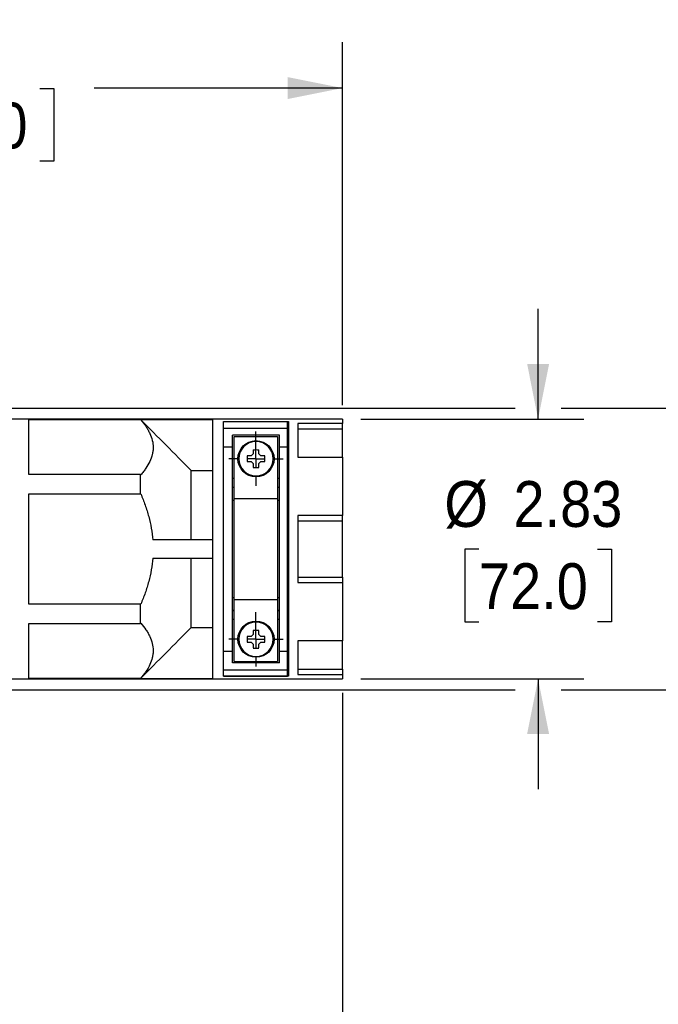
# Model space of a CAD drawing. Header units: inches. Extents: x 0 to 44.4, y 0 to 34.
# Tile 8 of 13: x 25.6 to 32.6, y 14.1 to 24.8. Entities that reach past the tile are written whole.
import ezdxf

# ---------------------------------------------------------------- set-up
doc = ezdxf.new("R2010")
doc.units = ezdxf.units.IN
doc.header["$LTSCALE"] = 4
doc.header["$MEASUREMENT"] = 0
doc.linetypes.add('SLD-Center', pattern=[0.75, 0.6, -0.05, 0.05, -0.05])
doc.linetypes.add('SLD-Solid', pattern=[0])
doc.layers.add('CENTER', color=40, linetype='SLD-Center')
doc.layers.add('DIMENSIONS', color=140, linetype='SLD-Solid', lineweight=25)
doc.styles.add('SLDTEXTSTYLE0', font='GOTHIC.TTF', dxfattribs={"width": 0.913})
doc.dimstyles.new('SLDDIMSTYLE2', dxfattribs={"dimtxt": 0.5, "dimasz": 0.6, "dimexe": 0, "dimexo": 0.0625, "dimgap": 0.125, "dimtad": 0, "dimtih": 1, "dimtoh": 1, "dimrnd": 1e-09, "dimzin": 12, "dimdsep": 46, "dimtxsty": 'SLDTEXTSTYLE0', "dimsah": 1, "dimcen": 0.09, "dimadec": 0, "dimazin": 3, "dimtfac": 1, "dimtofl": 0, "dimtmove": 0, "dimatfit": 3, "dimfxl": 0, "dimfrac": 2, "dimtolj": 1, "dimtzin": 12, "dimarcsym": 0})
doc.dimstyles.new('SLDDIMSTYLE3', dxfattribs={"dimtxt": 0.5, "dimasz": 0.6, "dimexe": 0, "dimexo": 0.0625, "dimgap": 0.125, "dimtad": 0, "dimtih": 1, "dimtoh": 1, "dimrnd": 1e-09, "dimzin": 12, "dimdsep": 46, "dimtxsty": 'SLDTEXTSTYLE0', "dimsah": 1, "dimcen": 0.09, "dimadec": 0, "dimazin": 3, "dimtfac": 1, "dimtmove": 0, "dimatfit": 0, "dimfxl": 0, "dimfrac": 2, "dimtolj": 1, "dimtzin": 12, "dimarcsym": 0})

# ---------------------------------------------------------------- blocks, each defined once
blk = doc.blocks.new('_D_2')
at = {"layer": 'DIMENSIONS'}
for p, q in [((29.108, 17.464), (29.108, 12.136)), ((18.892, 17.394), (18.892, 12.136)), ((18.892, 12.636), (22.578, 12.636)), ((23.169, 12.632), (23.017, 12.632)), ((23.017, 12.632), (23.017, 11.839)), ((24.831, 12.632), (24.984, 12.632)), ((24.984, 12.632), (24.984, 11.839)), ((29.108, 12.636), (25.422, 12.636)), ((23.017, 11.839), (23.169, 11.839)), ((24.984, 11.839), (24.831, 11.839))]:
    blk.add_line(p, q, dxfattribs=at)
for points in [[(18.892, 12.636), (19.492, 12.516), (19.492, 12.756)], [(29.108, 12.636), (28.508, 12.756), (28.508, 12.516)]]:
    blk.add_solid(points, dxfattribs=at)
at = {"layer": 'DIMENSIONS', "char_height": 0.5, "attachment_point": 1, "style": 'SLDTEXTSTYLE0'}
for s, insert in [('10.22', (23.169, 13.373)), ('259.5', (23.169, 12.477))]:
    blk.add_mtext(s, dxfattribs=dict(at, insert=insert))
blk = doc.blocks.new('_D_3')
at = {"layer": 'DIMENSIONS'}
for p, q in [((31.243, 20.451), (31.243, 21.651)), ((29.308, 20.451), (31.743, 20.451)), ((30.597, 19.033), (30.444, 19.033)), ((30.444, 19.033), (30.444, 18.24)), ((31.89, 19.033), (32.042, 19.033)), ((32.042, 19.033), (32.042, 18.24)), ((30.444, 18.24), (30.597, 18.24)), ((32.042, 18.24), (31.89, 18.24)), ((29.308, 17.616), (31.743, 17.616)), ((31.243, 17.616), (31.243, 16.416))]:
    blk.add_line(p, q, dxfattribs=at)
for points in [[(31.243, 20.451), (31.363, 21.051), (31.123, 21.051)], [(31.243, 17.616), (31.123, 17.016), (31.363, 17.016)]]:
    blk.add_solid(points, dxfattribs=at)
at = {"layer": 'DIMENSIONS', "char_height": 0.5, "attachment_point": 1, "style": 'SLDTEXTSTYLE0'}
for s, insert in [('%%c', (30.22, 19.774)), ('2.83', (30.974, 19.774)), ('72.0', (30.597, 18.878))]:
    blk.add_mtext(s, dxfattribs=dict(at, insert=insert))
blk = doc.blocks.new('_D_4')
at = {"layer": 'DIMENSIONS'}
for p, q in [((34.188, 20.569), (34.188, 21.769)), ((23.915, 20.569), (30.993, 20.569)), ((31.493, 20.569), (34.688, 20.569)), ((33.541, 19.033), (33.389, 19.033)), ((33.389, 19.033), (33.389, 18.24)), ((34.834, 19.033), (34.986, 19.033)), ((34.986, 19.033), (34.986, 18.24)), ((33.389, 18.24), (33.541, 18.24)), ((34.986, 18.24), (34.834, 18.24)), ((23.935, 17.498), (30.993, 17.498)), ((31.493, 17.498), (34.688, 17.498)), ((34.188, 17.498), (34.188, 16.298))]:
    blk.add_line(p, q, dxfattribs=at)
for points in [[(34.188, 20.569), (34.308, 21.169), (34.068, 21.169)], [(34.188, 17.498), (34.068, 16.898), (34.308, 16.898)]]:
    blk.add_solid(points, dxfattribs=at)
at = {"layer": 'DIMENSIONS', "char_height": 0.5, "attachment_point": 1, "style": 'SLDTEXTSTYLE0'}
for s, insert in [('%%c', (33.164, 19.774)), ('3.07', (33.918, 19.774)), ('78.0', (33.541, 18.878))]:
    blk.add_mtext(s, dxfattribs=dict(at, insert=insert))
blk = doc.blocks.new('_D_5')
at = {"layer": 'DIMENSIONS'}
for p, q in [((20.841, 21.428), (20.841, 24.56)), ((29.108, 20.602), (29.108, 24.56)), ((20.841, 24.06), (23.552, 24.06)), ((24.143, 24.056), (23.991, 24.056)), ((23.991, 24.056), (23.991, 23.263)), ((25.806, 24.056), (25.958, 24.056)), ((25.958, 24.056), (25.958, 23.263)), ((29.108, 24.06), (26.397, 24.06)), ((23.991, 23.263), (24.143, 23.263)), ((25.958, 23.263), (25.806, 23.263))]:
    blk.add_line(p, q, dxfattribs=at)
for points in [[(20.841, 24.06), (21.441, 23.94), (21.441, 24.18)], [(29.108, 24.06), (28.508, 24.18), (28.508, 23.94)]]:
    blk.add_solid(points, dxfattribs=at)
at = {"layer": 'DIMENSIONS', "char_height": 0.5, "attachment_point": 1, "style": 'SLDTEXTSTYLE0'}
for s, insert in [('8.27', (24.328, 24.797)), ('210.0', (24.143, 23.901))]:
    blk.add_mtext(s, dxfattribs=dict(at, insert=insert))
blk = doc.blocks.new('SW_CENTERMARKSYMBOL_0')
at = {"layer": 'CENTER', "color": 0}
for p, q in [((0, 0.2), (0, 0.297)), ((-0.2, 0), (-0.297, 0)), ((0, 0), (-0.1, 0)), ((0, 0), (0, 0.1)), ((0, 0), (0, -0.1)), ((0, 0), (0.1, 0)), ((0.2, 0), (0.297, 0)), ((0, -0.2), (0, -0.297))]:
    blk.add_line(p, q, dxfattribs=at)
blk = doc.blocks.new('SW_CENTERMARKSYMBOL_1')
at = {"layer": 'CENTER', "color": 0}
for p, q in [((0, 0.2), (0, 0.297)), ((-0.2, 0), (-0.297, 0)), ((0, 0), (-0.1, 0)), ((0, 0), (0, 0.1)), ((0, 0), (0, -0.1)), ((0, 0), (0.1, 0)), ((0.2, 0), (0.297, 0)), ((0, -0.2), (0, -0.297))]:
    blk.add_line(p, q, dxfattribs=at)

msp = doc.modelspace()

# ---------------------------------------------------------------- linework, layer by layer
for p, q in [((29.108, 20.451), (25.486, 20.451)), ((25.684, 20.445), (26.904, 20.445)), ((25.684, 19.845), (25.684, 20.445)), ((26.907, 20.442), (25.684, 20.442)), ((26.904, 20.445), (27.691, 20.445)), ((26.904, 20.445), (26.909, 20.441)), ((27.691, 20.445), (27.691, 17.621)), ((27.809, 20.422), (28.508, 20.422)), ((27.809, 20.351), (27.809, 20.422)), ((27.809, 20.422), (28.518, 20.422)), ((27.809, 17.645), (27.809, 20.422)), ((28.508, 20.351), (28.508, 20.422)), ((28.518, 20.422), (28.518, 17.645)), ((28.62, 20.402), (28.62, 20.036)), ((29.108, 20.402), (28.62, 20.402)), ((29.108, 20.451), (29.108, 20.402)), ((29.108, 20.343), (29.108, 20.402)), ((27.809, 20.351), (28.508, 20.351)), ((28.508, 20.147), (28.508, 20.351)), ((28.62, 20.343), (29.108, 20.343)), ((29.108, 20.035), (29.108, 20.343)), ((28.419, 20.274), (27.908, 20.274)), ((27.908, 20.147), (27.908, 20.274)), ((27.927, 20.262), (28.4, 20.262)), ((27.927, 19.585), (27.927, 20.262)), ((28.164, 20.114), (28.164, 20.206)), ((28.4, 20.262), (28.4, 19.585)), ((28.419, 20.147), (28.419, 20.274)), ((27.809, 20.147), (27.908, 20.147)), ((27.908, 17.92), (27.908, 20.147)), ((28.132, 20.113), (28.132, 20.07)), ((28.195, 20.07), (28.195, 20.113)), ((28.419, 20.147), (28.508, 20.147)), ((28.419, 17.92), (28.419, 20.147)), ((28.508, 17.92), (28.508, 20.147)), ((28.111, 20.049), (28.068, 20.049)), ((28.068, 19.986), (28.111, 19.986)), ((28.132, 20.07), (28.111, 20.049)), ((28.111, 19.986), (28.132, 19.965)), ((28.216, 20.049), (28.195, 20.07)), ((28.195, 19.965), (28.216, 19.986)), ((28.259, 20.049), (28.216, 20.049)), ((28.216, 19.986), (28.259, 19.986)), ((28.62, 20.036), (29.108, 20.036)), ((29.108, 20.036), (29.108, 19.4)), ((27.455, 19.132), (27.455, 19.891)), ((27.455, 19.891), (27.691, 19.891)), ((28.132, 19.965), (28.132, 19.922)), ((28.195, 19.922), (28.195, 19.965)), ((26.904, 19.845), (25.684, 19.845)), ((26.904, 19.634), (26.904, 19.845)), ((27.927, 19.801), (27.908, 19.801)), ((28.164, 19.821), (28.164, 19.829)), ((28.419, 19.801), (28.4, 19.801)), ((27.927, 19.703), (27.908, 19.703)), ((27.927, 19.703), (27.908, 19.703)), ((28.419, 19.703), (28.4, 19.703)), ((28.419, 19.703), (28.4, 19.703)), ((28.518, 19.703), (28.508, 19.703)), ((25.684, 19.634), (26.904, 19.634)), ((25.684, 18.433), (25.684, 19.634)), ((27.927, 19.564), (27.908, 19.564)), ((27.927, 19.585), (28.4, 19.585)), ((27.927, 18.482), (27.927, 19.585)), ((28.4, 19.585), (28.4, 18.482)), ((28.419, 19.564), (28.4, 19.564)), ((29.108, 19.4), (28.62, 19.4)), ((28.62, 19.4), (28.62, 18.667)), ((28.62, 19.342), (29.108, 19.342)), ((29.108, 19.342), (29.108, 19.4)), ((29.108, 18.725), (29.108, 19.342)), ((27.691, 19.132), (27.038, 19.132)), ((27.038, 18.935), (27.691, 18.935)), ((27.455, 18.176), (27.455, 18.935)), ((28.62, 18.725), (29.108, 18.725)), ((29.108, 18.725), (29.108, 18.667)), ((28.62, 18.667), (29.108, 18.667)), ((29.108, 18.667), (29.108, 18.031)), ((27.927, 18.502), (27.908, 18.502)), ((27.927, 18.482), (28.4, 18.482)), ((27.927, 17.805), (27.927, 18.482)), ((28.419, 18.502), (28.4, 18.502)), ((28.4, 18.482), (28.4, 17.805)), ((26.904, 18.433), (25.684, 18.433)), ((26.904, 18.222), (26.904, 18.433)), ((27.927, 18.364), (27.908, 18.364)), ((27.908, 18.363), (27.927, 18.363)), ((28.419, 18.364), (28.4, 18.364)), ((28.4, 18.363), (28.419, 18.363)), ((28.508, 18.363), (28.518, 18.363)), ((27.927, 18.266), (27.908, 18.266)), ((28.419, 18.266), (28.4, 18.266)), ((25.684, 18.222), (26.904, 18.222)), ((25.684, 17.621), (25.684, 18.222)), ((27.455, 18.176), (27.691, 18.176)), ((28.164, 18.145), (28.164, 18.237)), ((28.111, 18.08), (28.068, 18.08)), ((28.132, 18.102), (28.111, 18.08)), ((28.132, 18.145), (28.132, 18.102)), ((28.195, 18.102), (28.195, 18.145)), ((28.216, 18.08), (28.195, 18.102)), ((28.259, 18.08), (28.216, 18.08)), ((28.068, 18.018), (28.111, 18.018)), ((28.111, 18.018), (28.132, 17.996)), ((28.132, 17.996), (28.132, 17.954)), ((28.195, 17.996), (28.216, 18.018)), ((28.195, 17.954), (28.195, 17.996)), ((28.216, 18.018), (28.259, 18.018)), ((29.108, 18.031), (28.62, 18.031)), ((28.62, 18.031), (28.62, 17.664)), ((29.108, 17.723), (29.108, 18.032)), ((27.809, 17.92), (27.908, 17.92)), ((27.908, 17.793), (27.908, 17.92)), ((28.164, 17.852), (28.164, 17.861)), ((28.419, 17.92), (28.508, 17.92)), ((28.419, 17.793), (28.419, 17.92)), ((28.508, 17.716), (28.508, 17.92)), ((28.419, 17.793), (27.908, 17.793)), ((27.927, 17.805), (28.4, 17.805)), ((28.62, 17.723), (29.108, 17.723)), ((29.108, 17.723), (29.108, 17.664)), ((25.486, 17.616), (29.108, 17.616)), ((25.684, 17.625), (26.907, 17.625)), ((26.904, 17.621), (25.684, 17.621)), ((26.909, 17.626), (26.904, 17.621)), ((26.904, 17.621), (27.691, 17.621)), ((27.809, 17.716), (28.508, 17.716)), ((27.809, 17.645), (27.809, 17.716)), ((27.809, 17.645), (28.508, 17.645)), ((28.518, 17.645), (27.809, 17.645)), ((28.508, 17.645), (28.508, 17.716)), ((28.62, 17.664), (29.108, 17.664)), ((29.108, 17.664), (29.108, 17.616))]:
    msp.add_line(p, q)
for centre in [(28.164, 20.018), (28.164, 18.049)]:
    msp.add_circle(centre, 0.197)
for centre, radius, start, end in [((28.164, 20.018), 0.188, 90, 270), ((28.164, 20.018), 0.188, 270, 90), ((28.163, 19.456), 0.657, 89.9982, 92.7228), ((28.164, 19.456), 0.657, 87.2772, 90.0018), ((28.725, 20.018), 0.658, 177.2783, 182.7217), ((27.602, 20.018), 0.658, 357.2783, 2.7217), ((28.164, 20.58), 0.658, 267.2783, 272.7217), ((28.164, 18.049), 0.188, 90, 270), ((28.164, 18.049), 0.188, 270, 90), ((28.725, 18.049), 0.658, 177.2783, 182.7217), ((28.163, 17.488), 0.657, 89.9982, 92.7228), ((28.164, 17.488), 0.657, 87.2772, 90.0018), ((27.602, 18.049), 0.658, 357.2783, 2.7217), ((28.164, 18.611), 0.658, 267.2783, 272.7217)]:
    msp.add_arc(centre, radius, start, end)
for points, knots in [([(26.909, 20.441), (26.929, 20.417), (26.947, 20.393), (26.972, 20.356), (26.979, 20.344), (26.993, 20.319), (27, 20.306), (27.029, 20.244), (27.042, 20.193), (27.041, 20.128), (27.041, 20.115), (27.037, 20.089), (27.035, 20.076), (27.026, 20.038), (27.017, 20.013), (26.993, 19.963), (26.979, 19.938), (26.954, 19.901), (26.946, 19.889), (26.927, 19.865), (26.918, 19.853), (26.907, 19.841)], [0, 0, 0, 0, 0.125, 0.125, 0.1875, 0.1875, 0.25, 0.25, 0.5, 0.5, 0.5625, 0.5625, 0.625, 0.625, 0.75, 0.75, 0.875, 0.875, 0.9375, 0.9375, 1, 1, 1, 1]), ([(26.907, 19.634), (26.924, 19.594), (26.94, 19.554), (26.969, 19.471), (26.982, 19.429), (27.016, 19.303), (27.031, 19.218), (27.038, 19.132)], [0, 0, 0, 0, 0.25, 0.25, 0.5, 0.5, 1, 1, 1, 1]), ([(27.038, 18.935), (27.031, 18.848), (27.016, 18.763), (26.982, 18.637), (26.969, 18.596), (26.948, 18.534), (26.94, 18.513), (26.924, 18.473), (26.916, 18.453), (26.907, 18.433)], [0, 0, 0, 0, 0.5, 0.5, 0.75, 0.75, 0.875, 0.875, 1, 1, 1, 1]), ([(26.907, 18.226), (26.928, 18.202), (26.946, 18.178), (26.971, 18.141), (26.979, 18.129), (26.993, 18.104), (26.999, 18.091), (27.028, 18.029), (27.041, 17.978), (27.041, 17.913), (27.041, 17.9), (27.038, 17.874), (27.035, 17.861), (27.026, 17.823), (27.017, 17.798), (26.994, 17.748), (26.98, 17.723), (26.955, 17.686), (26.947, 17.674), (26.928, 17.65), (26.919, 17.638), (26.909, 17.626)], [0, 0, 0, 0, 0.125, 0.125, 0.1875, 0.1875, 0.25, 0.25, 0.5, 0.5, 0.5625, 0.5625, 0.625, 0.625, 0.75, 0.75, 0.875, 0.875, 0.9375, 0.9375, 1, 1, 1, 1])]:
    msp.add_open_spline(points, degree=3, knots=knots)
for points in [[(26.909, 20.441), (27.091, 20.258), (27.273, 20.074), (27.455, 19.891)], [(26.907, 19.841), (26.906, 19.842), (26.905, 19.844), (26.904, 19.845)], [(26.904, 19.634), (26.905, 19.634), (26.906, 19.634), (26.907, 19.634)], [(26.907, 18.433), (26.906, 18.433), (26.905, 18.433), (26.904, 18.433)], [(26.904, 18.222), (26.905, 18.223), (26.906, 18.224), (26.907, 18.226)], [(27.455, 18.176), (27.273, 17.992), (27.091, 17.809), (26.909, 17.626)]]:
    msp.add_open_spline(points, degree=3)

# ---------------------------------------------------------------- block references
at = {"layer": 'CENTER'}
for name, p in [('SW_CENTERMARKSYMBOL_0', (28.164, 20.018)), ('SW_CENTERMARKSYMBOL_1', (28.164, 18.049))]:
    msp.add_blockref(name, p, dxfattribs=at)

# ---------------------------------------------------------------- dimensions: what is measured, and where the dimension line sits
at = {"layer": 'DIMENSIONS'}
dim = msp.add_linear_dim(base=(20.841, 24.06), p1=(29.108, 20.402), p2=(20.841, 21.228), angle=0, dimstyle='SLDDIMSTYLE2', dxfattribs=at)
dim.commit()
dim.dimension.update_dxf_attribs({"geometry": '_D_5', "text_midpoint": (24.975, 24.06), "dimtype": 160})
for base, p1, p2, picture, middle in [((34.188, 20.569), (23.735, 17.498), (23.715, 20.569), '_D_4', (34.188, 19.033)), ((31.2433, 20.4507), (29.1084, 17.616), (29.1084, 20.4507), '_D_3', (31.2433, 19.0333))]:
    dim = msp.add_linear_dim(base=base, p1=p1, p2=p2, angle=90, text='%%c<>', dimstyle='SLDDIMSTYLE3', dxfattribs=at)
    dim.commit()
    dim.dimension.update_dxf_attribs({"geometry": picture, "text_midpoint": middle, "dimtype": 160})
dim = msp.add_linear_dim(base=(29.108, 12.636), p1=(18.892, 17.594), p2=(29.108, 17.664), dimstyle='SLDDIMSTYLE2', dxfattribs=at)
dim.commit()
dim.dimension.update_dxf_attribs({"geometry": '_D_2', "text_midpoint": (24, 12.636), "dimtype": 160})

doc.saveas('drawing.dxf')
